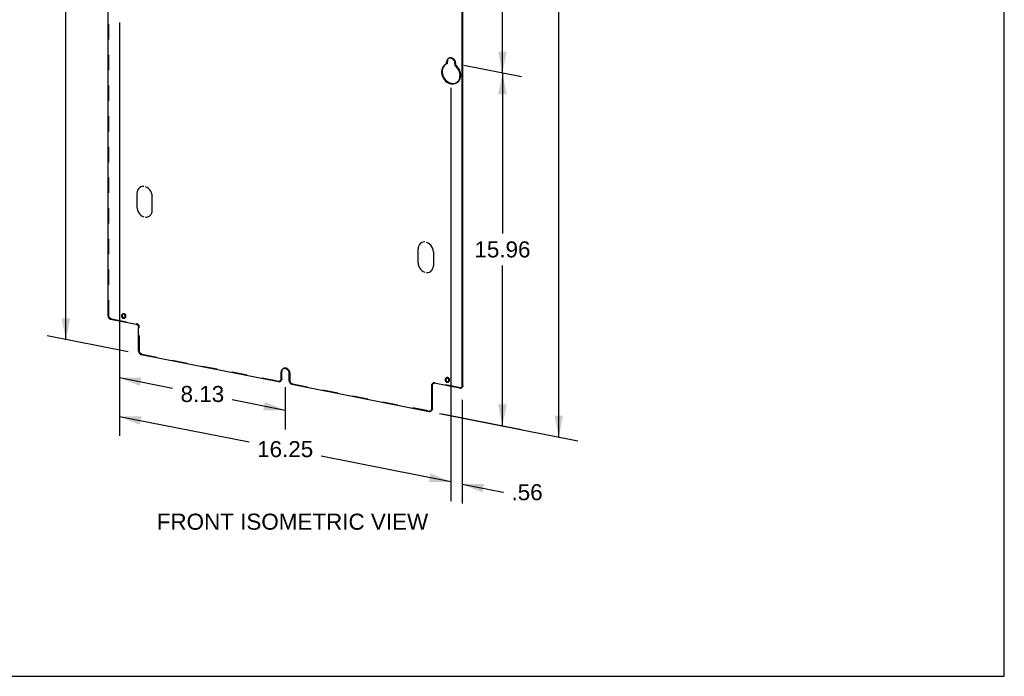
# Model space of a CAD drawing. Header units: inches. Extents: x 0 to 77, y 0 to 100.
# Tile 2 of 5: x 35 to 77, y 0 to 28. Entities that reach past the tile are written whole.
import ezdxf

# ---------------------------------------------------------------- set-up
doc = ezdxf.new("R2010")
doc.units = ezdxf.units.IN
doc.header["$LTSCALE"] = 6.518519
doc.header["$MEASUREMENT"] = 0
doc.linetypes.add('HIDDEN', pattern=[0.2, 0.1, -0.1])
doc.layers.get('0').update_dxf_attribs({"linetype": 'CONTINUOUS'})
for name, color, linetype in [('DEFAULT_2', 8, 'HIDDEN'), ('DIMENSIONS', 7, 'CONTINUOUS'), ('OPEN', 7, 'CONTINUOUS')]:
    doc.layers.add(name, color=color, linetype=linetype)
doc.styles.get("Standard").update_dxf_attribs({"font": 'arial.ttf'})
doc.dimstyles.new('DIMSTYLE_3', dxfattribs={"dimtxt": 0.681818, "dimasz": 0.909091, "dimexe": 0.09, "dimexo": 0.07, "dimgap": 0.0375, "dimtad": 0, "dimtih": 1, "dimtoh": 1, "dimzin": 4, "dimdsep": 46, "dimtxsty": 'Standard', "dimblk": '_FILLED', "dimblk1": '_FILLED', "dimblk2": '_FILLED', "dimcen": 0.09, "dimadec": 3, "dimazin": 1, "dimtfac": 1, "dimtdec": 3, "dimtofl": 0, "dimtmove": 0, "dimatfit": 3, "dimldrblk": '_FILLED', "dimfxl": 0, "dimtolj": 1, "dimtzin": 4, "dimarcsym": 0})

# ---------------------------------------------------------------- blocks, each defined once
blk = doc.blocks.new('_FILLED')
at = {"color": 0, "linetype": 'ByBlock'}
blk.add_solid([(0, 0), (-1, 0.2), (-1, -0.2)], dxfattribs=at)
blk = doc.blocks.new('*D12')
at = {"layer": 'DIMENSIONS', "color": 2, "linetype": 'Continuous'}
for p, q in [((54.307, 40.532), (56.754, 40.049)), ((55.951, 40.207), (55.951, 33.607)), ((55.951, 25.642), (55.951, 32.243)), ((54.307, 25.967), (56.754, 25.484))]:
    blk.add_line(p, q, dxfattribs=at)
at = {"layer": 'DIMENSIONS', "color": 2, "linetype": 'Continuous', "xscale": 0.9090909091, "yscale": 0.9090909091, "zscale": 0.9090909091}
for p, rotation in [((55.951, 40.207), 90), ((55.951, 25.642), 270)]:
    blk.add_blockref('_FILLED', p, dxfattribs=dict(at, rotation=rotation))
at = {"layer": 'DIMENSIONS', "color": 2, "linetype": 'Continuous', "insert": (55.951, 33.266), "char_height": 0.6818, "width": 2.38256, "attachment_point": 2, "line_spacing_factor": 0.9}
blk.add_mtext('15.50', dxfattribs=at)
blk = doc.blocks.new('*D13')
at = {"layer": 'DIMENSIONS', "color": 2, "linetype": 'Continuous'}
for p, q in [((53.348, 84.453), (59.148, 83.308)), ((58.345, 83.466), (58.345, 49.66)), ((58.345, 10.17), (58.345, 48.297)), ((53.279, 11.171), (59.148, 10.012))]:
    blk.add_line(p, q, dxfattribs=at)
at = {"layer": 'DIMENSIONS', "color": 2, "linetype": 'Continuous', "xscale": 0.9090909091, "yscale": 0.9090909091, "zscale": 0.9090909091}
for p, rotation in [((58.345, 83.466), 90), ((58.345, 10.17), 270)]:
    blk.add_blockref('_FILLED', p, dxfattribs=dict(at, rotation=rotation))
at = {"layer": 'DIMENSIONS', "color": 2, "linetype": 'Continuous', "insert": (58.345, 49.319), "char_height": 0.6818, "width": 2.38256, "attachment_point": 2, "line_spacing_factor": 0.9}
blk.add_mtext('78.00', dxfattribs=at)
blk = doc.blocks.new('*D14')
at = {"layer": 'DIMENSIONS', "color": 2, "linetype": 'Continuous'}
for p, q in [((54.307, 25.967), (56.754, 25.484)), ((55.951, 25.642), (55.951, 18.824)), ((55.951, 10.643), (55.951, 17.461)), ((53.387, 11.149), (56.754, 10.484))]:
    blk.add_line(p, q, dxfattribs=at)
at = {"layer": 'DIMENSIONS', "color": 2, "linetype": 'Continuous', "xscale": 0.9090909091, "yscale": 0.9090909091, "zscale": 0.9090909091}
for p, rotation in [((55.951, 25.642), 90), ((55.951, 10.643), 270)]:
    blk.add_blockref('_FILLED', p, dxfattribs=dict(at, rotation=rotation))
at = {"layer": 'DIMENSIONS', "color": 2, "linetype": 'Continuous', "insert": (55.951, 18.483), "char_height": 0.6818, "width": 2.38256, "attachment_point": 2, "line_spacing_factor": 0.9}
blk.add_mtext('15.96', dxfattribs=at)
blk = doc.blocks.new('*D17')
at = {"layer": 'DIMENSIONS', "color": 2, "linetype": 'Continuous'}
for p, q in [((39.683, 27.787), (39.683, 10.226)), ((53.756, 25.008), (53.756, 7.447)), ((39.683, 11.044), (45.188, 9.958)), ((53.756, 8.266), (48.252, 9.352))]:
    blk.add_line(p, q, dxfattribs=at)
at = {"layer": 'DIMENSIONS', "color": 2, "linetype": 'Continuous', "xscale": 0.9090909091, "yscale": 0.9090909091, "zscale": 0.9090909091}
for p, rotation in [((39.683, 11.044), 168.8297705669), ((53.756, 8.266), 348.8297705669)]:
    blk.add_blockref('_FILLED', p, dxfattribs=dict(at, rotation=rotation))
at = {"layer": 'DIMENSIONS', "color": 2, "linetype": 'Continuous', "insert": (46.72, 9.996), "char_height": 0.6818, "width": 2.38256, "attachment_point": 2, "line_spacing_factor": 0.9}
blk.add_mtext('16.25', dxfattribs=at)
blk = doc.blocks.new('*D18')
at = {"layer": 'DIMENSIONS', "color": 2, "linetype": 'Continuous'}
for p, q in [((39.683, 27.787), (39.683, 11.874)), ((39.683, 12.693), (41.934, 12.248)), ((46.72, 12.291), (46.72, 10.485)), ((46.72, 11.303), (44.469, 11.748))]:
    blk.add_line(p, q, dxfattribs=at)
at = {"layer": 'DIMENSIONS', "color": 2, "linetype": 'Continuous', "xscale": 0.9090909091, "yscale": 0.9090909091, "zscale": 0.9090909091}
for p, rotation in [((39.683, 12.693), 168.8297705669), ((46.72, 11.303), 348.8297705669)]:
    blk.add_blockref('_FILLED', p, dxfattribs=dict(at, rotation=rotation))
at = {"layer": 'DIMENSIONS', "color": 2, "linetype": 'Continuous', "insert": (43.202, 12.339), "char_height": 0.6818, "width": 1.85282, "attachment_point": 2, "line_spacing_factor": 0.9}
blk.add_mtext('8.13', dxfattribs=at)
blk = doc.blocks.new('*D19')
at = {"layer": 'DIMENSIONS', "color": 2, "linetype": 'Continuous'}
for p, q in [((38.753, 48.067), (36.602, 48.492)), ((37.405, 48.333), (37.405, 32.001)), ((37.405, 14.305), (37.405, 30.637)), ((40.052, 13.782), (36.602, 14.464))]:
    blk.add_line(p, q, dxfattribs=at)
at = {"layer": 'DIMENSIONS', "color": 2, "linetype": 'Continuous', "xscale": 0.9090909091, "yscale": 0.9090909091, "zscale": 0.9090909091}
for p, rotation in [((37.405, 48.333), 90), ((37.405, 14.305), 270)]:
    blk.add_blockref('_FILLED', p, dxfattribs=dict(at, rotation=rotation))
at = {"layer": 'DIMENSIONS', "color": 2, "linetype": 'Continuous', "insert": (37.405, 31.66), "char_height": 0.6818, "width": 2.38256, "attachment_point": 2, "line_spacing_factor": 0.9}
blk.add_mtext('36.21', dxfattribs=at)
blk = doc.blocks.new('*D22')
at = {"layer": 'DIMENSIONS', "color": 2, "linetype": 'Continuous'}
for p, q in [((53.756, 25.008), (53.756, 7.445)), ((54.243, 11.745), (54.243, 7.348)), ((53.756, 8.263), (52.182, 8.574)), ((54.243, 8.167), (55.976, 7.825)), ((55.976, 7.825), (55.994, 7.825))]:
    blk.add_line(p, q, dxfattribs=at)
at = {"layer": 'DIMENSIONS', "color": 2, "linetype": 'Continuous', "xscale": 0.9090909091, "yscale": 0.9090909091, "zscale": 0.9090909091}
for p, rotation in [((53.756, 8.263), 348.8297705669), ((54.243, 8.167), 168.8297705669)]:
    blk.add_blockref('_FILLED', p, dxfattribs=dict(at, rotation=rotation))
at = {"layer": 'DIMENSIONS', "color": 2, "linetype": 'Continuous', "insert": (56.335, 8.165), "char_height": 0.6818, "width": 1.32308, "attachment_point": 1, "line_spacing_factor": 0.9}
blk.add_mtext('.56', dxfattribs=at)

msp = doc.modelspace()

# ---------------------------------------------------------------- linework, layer by layer
at = {"color": 7, "linetype": 'Continuous'}
for p, q in [((77.2727, 0), (77.2727, 100)), ((39.1962, 15.314), (39.1962, 36.0033)), ((54.2434, 12.3427), (54.2434, 33.1569)), ((53.5254, 25.9956), (53.4854, 25.9673)), ((53.5805, 26.0211), (53.5254, 25.9956)), ((53.5833, 26.1435), (53.5805, 26.1104)), ((53.6105, 26.1282), (53.5805, 26.1104)), ((53.5805, 26.0211), (53.5805, 26.1104)), ((53.6105, 26.0389), (53.5805, 26.0211)), ((53.5911, 26.1736), (53.5833, 26.1435)), ((53.6684, 26.2583), (53.6528, 26.2503)), ((53.9321, 26.041), (53.9321, 25.9517)), ((39.3045, 15.1752), (40.387, 14.9614)), ((39.766, 15.3365), (39.7643, 15.3193)), ((39.8005, 15.3855), (39.7979, 15.384)), ((39.8146, 15.391), (39.8005, 15.3855)), ((39.8936, 15.2224), (39.9033, 15.2294)), ((39.9255, 15.2699), (39.9272, 15.2871)), ((40.4953, 13.8124), (40.4953, 14.8226)), ((40.6035, 13.6736), (46.4358, 12.5219)), ((46.5546, 12.9865), (46.5468, 12.9564)), ((46.6319, 13.0712), (46.6164, 13.0633)), ((46.5418, 12.5951), (46.544, 12.618)), ((46.5468, 12.9564), (46.544, 12.9234)), ((46.574, 12.9412), (46.544, 12.9234)), ((46.544, 12.618), (46.544, 12.9234)), ((46.544, 12.618), (46.574, 12.6358)), ((46.8956, 12.5486), (46.8956, 12.854)), ((53.5142, 12.6217), (53.5125, 12.6045)), ((53.5487, 12.6708), (53.546, 12.6693)), ((53.5628, 12.6762), (53.5487, 12.6708)), ((53.6736, 12.5551), (53.6753, 12.5724)), ((47.0039, 12.4097), (52.8361, 11.258)), ((52.9744, 12.3821), (52.9444, 12.3643)), ((52.9444, 11.3541), (52.9444, 12.3643)), ((52.9761, 12.4411), (52.989, 12.4504)), ((52.989, 12.4504), (52.9925, 12.4524)), ((53.0311, 12.4622), (53.0526, 12.4604)), ((54.1352, 12.2466), (53.0526, 12.4604)), ((53.6418, 12.5076), (53.6515, 12.5146)), ((54.2412, 12.3198), (54.2434, 12.3427)), ((54.2434, 12.3427), (54.2734, 12.3605)), ((52.9422, 11.3312), (52.9444, 11.3541)), ((52.9444, 11.3541), (52.9744, 11.3719)), ((0, 0), (77.2727, 0))]:
    msp.add_line(p, q, dxfattribs=at)
at = {"color": 3, "linetype": 'Continuous'}
for p, q in [((54.2734, 12.3605), (54.2734, 33.1747)), ((53.5154, 25.9851), (53.4764, 25.9458)), ((53.6105, 26.0389), (53.6105, 26.1282)), ((53.6341, 26.2189), (53.6211, 26.1914)), ((53.9555, 25.2063), (54.0001, 25.2251)), ((39.796, 15.3543), (39.7943, 15.3371)), ((46.5976, 13.0318), (46.5846, 13.0043)), ((46.5423, 12.559), (46.5294, 12.5496)), ((46.574, 12.6358), (46.574, 12.9412)), ((53.5442, 12.6395), (53.5425, 12.6223)), ((52.9766, 12.405), (52.9744, 12.3821)), ((52.9744, 11.3719), (52.9744, 12.3821)), ((52.9826, 12.4254), (52.9766, 12.405)), ((54.2417, 12.2837), (54.2288, 12.2744)), ((52.9427, 11.2951), (52.9298, 11.2858))]:
    msp.add_line(p, q, dxfattribs=at)
at = {"color": 7, "linetype": 'Continuous'}
for points in [[(53.4854, 25.9673), (53.4464, 25.928), (53.4141, 25.8817), (53.3895, 25.8292), (53.3729, 25.7719), (53.3649, 25.7109), (53.3653, 25.6475), (53.3746, 25.5833), (53.3921, 25.5195), (53.4178, 25.4576), (53.4509, 25.399), (53.4908, 25.345), (53.5364, 25.2967), (53.587, 25.2554), (53.6413, 25.2216), (53.6982, 25.1964), (53.7563, 25.1802), (53.8144, 25.1735), (53.8713, 25.1762), (53.9255, 25.1885), (53.9761, 25.2099), (53.9872, 25.2161)], [(53.6528, 26.2503), (53.6433, 26.2441), (53.6216, 26.2249), (53.6041, 26.2011), (53.5911, 26.1736)], [(53.9321, 26.041), (53.9293, 26.0752), (53.9215, 26.1083), (53.9085, 26.141), (53.891, 26.1717), (53.8692, 26.1995), (53.8442, 26.2236), (53.8164, 26.243), (53.7868, 26.2576), (53.7563, 26.2664), (53.7258, 26.2696), (53.6962, 26.2668), (53.6684, 26.2583)], [(54.0617, 25.2784), (54.0948, 25.324), (54.1205, 25.3757), (54.138, 25.4325), (54.1472, 25.4931), (54.1477, 25.5563), (54.1397, 25.6205), (54.123, 25.6844), (54.0984, 25.7466), (54.0662, 25.8056), (54.0272, 25.8603), (53.9826, 25.9088), (53.9321, 25.9517)], [(53.9872, 25.2161), (54.0218, 25.2402), (54.0617, 25.2784)], [(39.1962, 15.314), (39.1984, 15.2902), (39.2045, 15.2674), (39.2145, 15.2452), (39.2279, 15.2247), (39.2444, 15.2069), (39.2631, 15.1923), (39.283, 15.1818), (39.3045, 15.1752)], [(39.7643, 15.3193), (39.766, 15.3014), (39.7705, 15.2843), (39.7781, 15.2675)], [(39.7979, 15.384), (39.7882, 15.377), (39.7781, 15.3656), (39.7705, 15.3519), (39.766, 15.3365)], [(39.7781, 15.2675), (39.7882, 15.2521), (39.8005, 15.2387), (39.8146, 15.2278), (39.8299, 15.2198), (39.8458, 15.2149), (39.8616, 15.2135), (39.8769, 15.2155), (39.891, 15.2209), (39.8936, 15.2224)], [(39.9272, 15.2871), (39.9255, 15.305), (39.921, 15.3222), (39.9134, 15.3389), (39.9033, 15.3543), (39.891, 15.3677), (39.8769, 15.3787), (39.8616, 15.3867), (39.8458, 15.3915), (39.8299, 15.3929), (39.8148, 15.391)], [(39.9033, 15.2294), (39.9134, 15.2408), (39.921, 15.2546), (39.9255, 15.2699)], [(40.387, 14.9614), (40.4085, 14.9548), (40.4284, 14.9443), (40.4471, 14.9297), (40.4636, 14.9119), (40.477, 14.8914), (40.487, 14.8691), (40.4931, 14.8463), (40.4953, 14.8226)], [(40.4953, 13.8124), (40.4975, 13.7886), (40.5035, 13.7658), (40.5136, 13.7436), (40.527, 13.7231), (40.5434, 13.7053), (40.5621, 13.6907), (40.582, 13.6802), (40.6035, 13.6736)], [(46.6164, 13.0633), (46.6069, 13.0571), (46.5852, 13.0379), (46.5676, 13.0141), (46.5546, 12.9865)], [(46.8956, 12.854), (46.8928, 12.8881), (46.885, 12.9213), (46.872, 12.954), (46.8545, 12.9847), (46.8328, 13.0124), (46.8077, 13.0365), (46.7799, 13.056), (46.7504, 13.0705), (46.7198, 13.0794), (46.6893, 13.0826), (46.6597, 13.0797), (46.6319, 13.0712)], [(46.4994, 12.5319), (46.5123, 12.5412), (46.5257, 12.5564), (46.5358, 12.5747), (46.5418, 12.5951)], [(53.5125, 12.6045), (53.5142, 12.5866), (53.5187, 12.5695), (53.5263, 12.5527)], [(53.546, 12.6693), (53.5363, 12.6623), (53.5263, 12.6508), (53.5187, 12.6371), (53.5142, 12.6217)], [(53.5263, 12.5527), (53.5363, 12.5373), (53.5487, 12.524), (53.5628, 12.513), (53.578, 12.505), (53.5939, 12.5001), (53.6098, 12.4987), (53.6251, 12.5007), (53.6391, 12.5061), (53.6418, 12.5076)], [(53.6753, 12.5724), (53.6736, 12.5902), (53.6691, 12.6074), (53.6616, 12.6241), (53.6515, 12.6395), (53.6391, 12.6529), (53.6251, 12.6639), (53.6098, 12.6719), (53.5939, 12.6768), (53.578, 12.6781), (53.563, 12.6762)], [(53.6515, 12.5146), (53.6616, 12.526), (53.6691, 12.5398), (53.6736, 12.5551)], [(46.4358, 12.5219), (46.4573, 12.5201), (46.4772, 12.5227), (46.4959, 12.5299), (46.4994, 12.5319)], [(46.8956, 12.5486), (46.8978, 12.5248), (46.9039, 12.502), (46.9139, 12.4797), (46.9273, 12.4592), (46.9438, 12.4414), (46.9625, 12.4268), (46.9824, 12.4164), (47.0039, 12.4097)], [(52.9444, 12.3643), (52.9466, 12.3872), (52.9526, 12.4076)], [(52.9526, 12.4076), (52.9627, 12.4259), (52.9761, 12.4411)], [(52.9925, 12.4524), (53.0112, 12.4596), (53.0311, 12.4622)], [(54.1352, 12.2466), (54.1567, 12.2448), (54.1766, 12.2474), (54.1953, 12.2546), (54.1988, 12.2566)], [(54.1988, 12.2566), (54.2117, 12.2659), (54.2251, 12.2811), (54.2352, 12.2994), (54.2412, 12.3198)], [(52.8998, 11.268), (52.9127, 11.2773), (52.9261, 11.2925), (52.9361, 11.3108), (52.9422, 11.3312)], [(52.8361, 11.258), (52.8576, 11.2562), (52.8776, 11.2588), (52.8962, 11.266), (52.8998, 11.268)]]:
    msp.add_lwpolyline(points, dxfattribs=at)
at = {"color": 3, "linetype": 'Continuous'}
for points in [[(53.4764, 25.9458), (53.4441, 25.8995), (53.4195, 25.847), (53.4029, 25.7897), (53.3949, 25.7286), (53.3953, 25.6653), (53.4046, 25.601), (53.4221, 25.5372), (53.4478, 25.4754), (53.4809, 25.4168), (53.5208, 25.3628), (53.5664, 25.3145), (53.617, 25.2731), (53.6713, 25.2394), (53.7282, 25.2142), (53.7863, 25.198), (53.8444, 25.1913), (53.9013, 25.194), (53.9555, 25.2063)], [(53.6211, 26.1914), (53.6133, 26.1613), (53.6105, 26.1282)], [(53.6697, 26.2587), (53.6516, 26.2427), (53.6341, 26.2189)], [(39.7943, 15.3371), (39.796, 15.3192), (39.8005, 15.302), (39.8081, 15.2853), (39.8182, 15.2699), (39.8305, 15.2565)], [(39.8148, 15.391), (39.8081, 15.3834), (39.8005, 15.3696), (39.796, 15.3543)], [(39.8305, 15.2565), (39.8446, 15.2455), (39.8599, 15.2375), (39.8758, 15.2327), (39.8916, 15.2313), (39.9067, 15.2332)], [(46.5846, 13.0043), (46.5768, 12.9742), (46.574, 12.9412)], [(46.6332, 13.0716), (46.6152, 13.0556), (46.5976, 13.0318)], [(46.5658, 12.5924), (46.5557, 12.5741), (46.5423, 12.559)], [(46.574, 12.6358), (46.5718, 12.6129), (46.5658, 12.5924)], [(53.5425, 12.6223), (53.5442, 12.6044), (53.5487, 12.5872), (53.5563, 12.5705), (53.5663, 12.5551), (53.5787, 12.5417)], [(53.563, 12.6762), (53.5563, 12.6686), (53.5487, 12.6549), (53.5442, 12.6395)], [(53.0045, 12.457), (52.9927, 12.4437), (52.9826, 12.4254)], [(53.5787, 12.5417), (53.5928, 12.5307), (53.608, 12.5227), (53.6239, 12.5179), (53.6398, 12.5165), (53.6548, 12.5184)], [(54.2652, 12.3172), (54.2551, 12.2989), (54.2417, 12.2837)], [(54.2734, 12.3605), (54.2712, 12.3376), (54.2652, 12.3172)], [(52.9661, 11.3286), (52.9561, 11.3103), (52.9427, 11.2951)], [(52.9744, 11.3719), (52.9722, 11.349), (52.9661, 11.3286)]]:
    msp.add_lwpolyline(points, dxfattribs=at)
at = {"layer": 'DEFAULT_2', "color": 8, "linetype": 'HIDDEN'}
for p, q in [((39.2262, 15.3318), (39.2262, 36.146)), ((53.5554, 26.0133), (53.5154, 25.9851)), ((53.5554, 26.0134), (53.5254, 25.9956)), ((53.6105, 26.0389), (53.5554, 26.0133)), ((53.6828, 26.2681), (53.6528, 26.2504)), ((53.9621, 26.0588), (53.9321, 26.041)), ((53.9621, 25.9695), (53.9321, 25.9517)), ((53.9621, 26.0588), (53.9621, 25.9695)), ((54.0172, 25.2339), (53.9872, 25.2161)), ((39.1962, 15.314), (39.2262, 15.3318)), ((39.3045, 15.1752), (39.3345, 15.1929)), ((39.3345, 15.1929), (40.417, 14.9792)), ((39.8278, 15.4019), (39.7978, 15.3841)), ((39.9237, 15.2401), (39.8937, 15.2223)), ((39.921, 15.2387), (39.9236, 15.2402)), ((40.417, 14.9792), (40.387, 14.9614)), ((40.5253, 14.8403), (40.4953, 14.8226)), ((40.5253, 13.8302), (40.5253, 14.8403)), ((40.4953, 13.8124), (40.5253, 13.8302)), ((40.6035, 13.6736), (40.6335, 13.6913)), ((40.6335, 13.6913), (46.4658, 12.5397)), ((46.6464, 13.0811), (46.6164, 13.0633)), ((46.4995, 12.5318), (46.5295, 12.5496)), ((46.9256, 12.8717), (46.8956, 12.854)), ((46.8956, 12.5486), (46.9256, 12.5663)), ((46.9256, 12.5663), (46.9256, 12.8717)), ((53.576, 12.6871), (53.546, 12.6693)), ((46.4358, 12.5219), (46.4658, 12.5397)), ((47.0039, 12.4097), (47.0339, 12.4275)), ((47.0339, 12.4275), (52.8661, 11.2758)), ((53.0189, 12.4682), (52.9889, 12.4505)), ((53.0826, 12.4782), (53.0526, 12.4604)), ((54.1652, 12.2644), (53.0826, 12.4782)), ((53.6718, 12.5253), (53.6418, 12.5076)), ((53.6691, 12.5239), (53.6718, 12.5254)), ((54.1352, 12.2466), (54.1652, 12.2644)), ((54.1989, 12.2565), (54.2289, 12.2743)), ((52.8361, 11.258), (52.8661, 11.2758)), ((52.8998, 11.268), (52.9298, 11.2857))]:
    msp.add_line(p, q, dxfattribs=at)
for points in [[(53.6828, 26.2681), (53.6733, 26.2619), (53.6697, 26.2587)], [(53.9621, 26.0588), (53.9593, 26.0929), (53.9515, 26.1261), (53.9385, 26.1588), (53.921, 26.1895), (53.8992, 26.2173), (53.8742, 26.2413), (53.8464, 26.2608), (53.8168, 26.2753), (53.7863, 26.2842), (53.7558, 26.2874), (53.7262, 26.2846), (53.6984, 26.2761), (53.6828, 26.2681)], [(54.0172, 25.2339), (54.0518, 25.258), (54.0917, 25.2962), (54.1248, 25.3417), (54.1505, 25.3934), (54.168, 25.4503), (54.1772, 25.5109), (54.1777, 25.574), (54.1697, 25.6383), (54.153, 25.7022), (54.1284, 25.7644), (54.0962, 25.8234), (54.0572, 25.8781), (54.0126, 25.9266), (53.9621, 25.9695)], [(54.0001, 25.2251), (54.0061, 25.2277), (54.0172, 25.2339)], [(39.3345, 15.1929), (39.313, 15.1996), (39.2931, 15.2101), (39.2744, 15.2247), (39.2579, 15.2425), (39.2445, 15.2629), (39.2345, 15.2852), (39.2284, 15.308), (39.2262, 15.3318)], [(39.8279, 15.4018), (39.8182, 15.3948), (39.8148, 15.391)], [(39.9572, 15.3049), (39.9555, 15.3228), (39.951, 15.3399), (39.9434, 15.3567), (39.9333, 15.3721), (39.921, 15.3855), (39.9069, 15.3964), (39.8916, 15.4044), (39.8758, 15.4093), (39.8599, 15.4107), (39.8446, 15.4087), (39.8305, 15.4033), (39.8279, 15.4018)], [(39.9067, 15.2332), (39.9069, 15.2332), (39.921, 15.2387)], [(39.9236, 15.2402), (39.9333, 15.2472), (39.9434, 15.2586), (39.951, 15.2723), (39.9555, 15.2877), (39.9572, 15.3049)], [(40.5253, 14.8403), (40.5231, 14.8641), (40.517, 14.8869), (40.507, 14.9092), (40.4936, 14.9297), (40.4771, 14.9475), (40.4584, 14.9621), (40.4385, 14.9725), (40.417, 14.9792)], [(40.6335, 13.6913), (40.612, 13.698), (40.5921, 13.7085), (40.5734, 13.7231), (40.557, 13.7409), (40.5436, 13.7613), (40.5335, 13.7836), (40.5275, 13.8064), (40.5253, 13.8302)], [(46.6464, 13.081), (46.6369, 13.0748), (46.6332, 13.0716)], [(46.9256, 12.8717), (46.9228, 12.9059), (46.915, 12.9391), (46.902, 12.9717), (46.8845, 13.0025), (46.8628, 13.0302), (46.8377, 13.0543), (46.8099, 13.0738), (46.7804, 13.0883), (46.7498, 13.0971), (46.7193, 13.1003), (46.6897, 13.0975), (46.6619, 13.089), (46.6464, 13.081)], [(46.5294, 12.5496), (46.5259, 12.5476), (46.5072, 12.5404), (46.4873, 12.5378), (46.4658, 12.5397)], [(47.0339, 12.4275), (47.0124, 12.4341), (46.9925, 12.4446), (46.9738, 12.4592), (46.9573, 12.477), (46.9439, 12.4975), (46.9339, 12.5197), (46.9278, 12.5426), (46.9256, 12.5663)], [(53.576, 12.687), (53.5663, 12.68), (53.563, 12.6762)], [(53.7053, 12.5901), (53.7036, 12.608), (53.6991, 12.6252), (53.6916, 12.6419), (53.6815, 12.6573), (53.6691, 12.6707), (53.6551, 12.6817), (53.6398, 12.6897), (53.6239, 12.6945), (53.608, 12.6959), (53.5928, 12.694), (53.5787, 12.6885), (53.576, 12.687)], [(53.6718, 12.5254), (53.6815, 12.5324), (53.6916, 12.5438), (53.6991, 12.5575), (53.7036, 12.5729), (53.7053, 12.5901)], [(53.019, 12.4682), (53.0061, 12.4589), (53.0045, 12.457)], [(53.0826, 12.4782), (53.0611, 12.48), (53.0412, 12.4774), (53.0225, 12.4702), (53.019, 12.4682)], [(53.6548, 12.5184), (53.6551, 12.5184), (53.6691, 12.5239)], [(54.2288, 12.2744), (54.2253, 12.2724), (54.2066, 12.2652), (54.1867, 12.2626), (54.1652, 12.2644)], [(52.9298, 11.2858), (52.9262, 11.2838), (52.9076, 11.2766), (52.8876, 11.274), (52.8661, 11.2758)]]:
    msp.add_lwpolyline(points, dxfattribs=at)
at = {"layer": 'OPEN', "color": 40, "linetype": 'Continuous'}
for p, q in [((40.4225, 20.5221), (40.4225, 19.9348)), ((41.072, 19.8065), (41.072, 20.3938)), ((52.3676, 17.576), (52.3676, 18.1633)), ((53.0171, 18.0351), (53.0171, 17.4478))]:
    msp.add_line(p, q, dxfattribs=at)
for points in [[(40.7083, 20.8155), (40.6432, 20.8123), (40.5825, 20.7941), (40.5279, 20.7611), (40.4836, 20.7157), (40.4504, 20.6594), (40.4295, 20.5934), (40.4225, 20.5221)], [(41.072, 20.3938), (41.0652, 20.4672), (41.0449, 20.5403), (41.0113, 20.6109), (40.9671, 20.6739), (40.9136, 20.7278), (40.8519, 20.7709), (40.7863, 20.8001)], [(40.4225, 19.9348), (40.4294, 19.8614), (40.4497, 19.7883), (40.4832, 19.7177), (40.5275, 19.6547), (40.581, 19.6008), (40.6426, 19.5577), (40.7083, 19.5285)], [(40.7863, 19.5131), (40.8514, 19.5163), (40.9121, 19.5344), (40.9667, 19.5675), (41.011, 19.6129), (41.0442, 19.6692), (41.0651, 19.7352), (41.072, 19.8065)], [(52.6534, 18.4567), (52.5883, 18.4536), (52.5276, 18.4354), (52.473, 18.4024), (52.4287, 18.3569), (52.3955, 18.3006), (52.3746, 18.2347), (52.3676, 18.1633)], [(53.0171, 18.0351), (53.0103, 18.1085), (52.99, 18.1815), (52.9564, 18.2522), (52.9122, 18.3152), (52.8587, 18.3691), (52.797, 18.4121), (52.7313, 18.4413)], [(52.3676, 17.576), (52.3745, 17.5026), (52.3948, 17.4296), (52.4283, 17.3589), (52.4725, 17.2959), (52.5261, 17.2421), (52.5877, 17.199), (52.6534, 17.1698)], [(52.7313, 17.1544), (52.7965, 17.1575), (52.8572, 17.1757), (52.9117, 17.2087), (52.9561, 17.2542), (52.9893, 17.3105), (53.0101, 17.3764), (53.0171, 17.4478)]]:
    msp.add_lwpolyline(points, dxfattribs=at)

# ---------------------------------------------------------------- texts
at = {"layer": 'DIMENSIONS', "color": 2, "linetype": 'Continuous', "insert": (47.0298, 6.912), "char_height": 0.681818, "width": 11.509801, "attachment_point": 2, "line_spacing_factor": 0.9}
msp.add_mtext('FRONT ISOMETRIC VIEW', dxfattribs=at)

# ---------------------------------------------------------------- dimensions: what is measured, and where the dimension line sits
at = {"layer": 'DIMENSIONS', "color": 2, "linetype": 'Continuous'}
for base, p1, p2, angle, picture, middle in [((58.3452, 10.1702), (53.2777, 84.4531), (53.2089, 11.1706), 270, '*D13', (58.345, 48.9748)), ((37.4049, 48.3333), (40.1224, 13.7824), (38.8234, 48.0671), 90, '*D19', (37.3375, 31.3155)), ((55.9515, 25.6422), (54.2374, 40.5321), (54.2374, 25.9669), 270, '*D12', (55.9804, 32.9211)), ((53.7563, 8.2656), (39.6969, 27.8555), (53.7698, 25.0766), 348.82977, '*D17', (46.7513, 9.6512)), ((46.7198, 11.3031), (39.6969, 27.8555), (46.7334, 12.3594), 348.82977, '*D18', (43.1982, 11.9941)), ((55.9515, 25.6422), (53.3172, 11.1492), (54.2374, 25.9669), 90, '*D14', (55.9804, 18.1388)), ((53.7563, 8.2628), (54.257, 11.8134), (53.7698, 25.0766), 168.82977, '*D22', (57.0167, 7.8207))]:
    dim = msp.add_linear_dim(base=base, p1=p1, p2=p2, angle=angle, dimstyle='DIMSTYLE_3', dxfattribs=at)
    dim.commit()
    dim.dimension.update_dxf_attribs({"geometry": picture, "text_midpoint": middle, "dimtype": 160})

doc.saveas('drawing.dxf')
